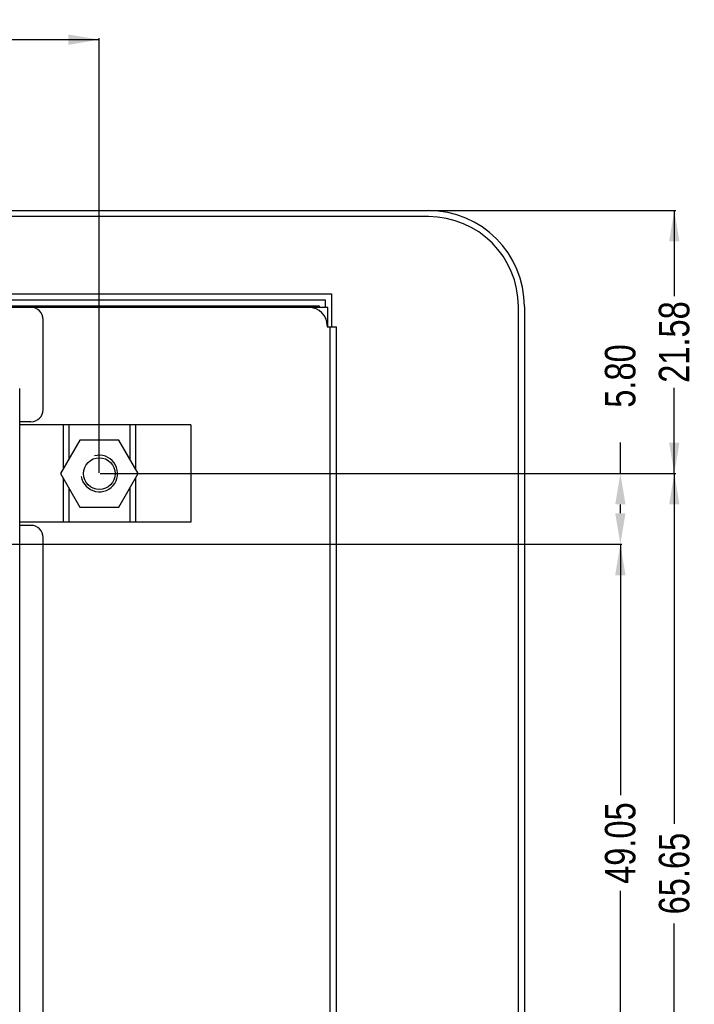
# Model space of a CAD drawing. Header units: millimetres. Extents: x -16 to 538, y -56 to 87.
# Tile 162 of 162: x 483 to 538, y -1 to 80. Entities that reach past the tile are written whole.
import ezdxf

# ---------------------------------------------------------------- set-up
doc = ezdxf.new("R2010")
doc.units = ezdxf.units.MM
doc.header["$LTSCALE"] = 1.21
doc.header["$MEASUREMENT"] = 0
doc.header["$PDMODE"] = 3
doc.header["$PDSIZE"] = 0.3125
doc.layers.get('0').update_dxf_attribs({"linetype": 'CONTINUOUS'})
doc.layers.get('DEFPOINTS').update_dxf_attribs({"linetype": 'CONTINUOUS'})
doc.layers.add('Dim', color=3, linetype='CONTINUOUS', lineweight=25)
doc.styles.get("Standard").update_dxf_attribs({"font": 'txt', "width": 0.8})
doc.dimstyles.get("Standard").update_dxf_attribs({"dimtxt": 0.15625, "dimasz": 0.1875, "dimexe": 0.125, "dimexo": 0.0625, "dimgap": 0.09, "dimtad": 0, "dimtih": 1, "dimtoh": 1, "dimzin": 4, "dimdsep": 46, "dimtxsty": 'STANDARD', "dimblk": '_FILLED', "dimblk1": '_FILLED', "dimblk2": '_FILLED', "dimcen": 0.09, "dimazin": 1, "dimtp": 0.01, "dimtm": 0.01, "dimtfac": 1, "dimtofl": 0, "dimtmove": 0, "dimatfit": 3, "dimldrblk": '_FILLED', "dimfxl": 1, "dimtolj": 1, "dimtzin": 4, "dimarcsym": 0})

# ---------------------------------------------------------------- blocks, each defined once
blk = doc.blocks.new('_FILLED')
at = {"color": 0, "linetype": 'ByBlock'}
blk.add_solid([(0, 0), (-1, 0.167), (-1, -0.167)], dxfattribs=at)
blk = doc.blocks.new('*D13')
at = {"color": 0, "linetype": 'ByBlock', "lineweight": -2}
for p, q in [((363.481, 42.948), (363.481, 78.547)), ((363.481, 78.422), (421.991, 78.422)), ((489.681, 78.422), (431.171, 78.422)), ((489.681, 42.885), (489.681, 78.547))]:
    blk.add_line(p, q, dxfattribs=at)
at = {"layer": 'DEFPOINTS', "color": 0, "linetype": 'ByBlock'}
for p in [(363.481, 42.885), (489.681, 42.823)]:
    blk.add_point(p, dxfattribs=at)
at = {"color": 0, "linetype": 'ByBlock', "lineweight": -2, "xscale": 2.54, "yscale": 2.54, "zscale": 2.54, "rotation": 180}
blk.add_blockref('_FILLED', (363.481, 78.422), dxfattribs=at)
at = {"color": 0, "linetype": 'ByBlock', "lineweight": -2, "xscale": 2.54, "yscale": 2.54, "zscale": 2.54}
blk.add_blockref('_FILLED', (489.681, 78.422), dxfattribs=at)
at = {"color": 0, "linetype": 'ByBlock', "lineweight": -2, "insert": (426.581, 78.422), "char_height": 2.5, "attachment_point": 5}
blk.add_mtext('\\A1;126.20', dxfattribs=at)
blk = doc.blocks.new('*D23')
at = {"color": 0, "linetype": 'ByBlock', "lineweight": -2}
for p, q in [((516.733, 64.403), (536.963, 64.403)), ((536.838, 64.403), (536.838, 57.369)), ((536.838, 42.823), (536.838, 49.856)), ((489.743, 42.823), (536.963, 42.823))]:
    blk.add_line(p, q, dxfattribs=at)
at = {"layer": 'DEFPOINTS', "color": 0, "linetype": 'ByBlock'}
for p in [(516.671, 64.403), (489.681, 42.823)]:
    blk.add_point(p, dxfattribs=at)
at = {"color": 0, "linetype": 'ByBlock', "lineweight": -2, "xscale": 2.54, "yscale": 2.54, "zscale": 2.54}
for p, rotation in [((536.838, 64.403), 90), ((536.838, 42.823), 270)]:
    blk.add_blockref('_FILLED', p, dxfattribs=dict(at, rotation=rotation))
at = {"color": 0, "linetype": 'ByBlock', "lineweight": -2, "insert": (536.838, 53.613), "char_height": 2.5, "attachment_point": 5, "rotation": 90}
blk.add_mtext('\\A1;21.58', dxfattribs=at)
blk = doc.blocks.new('*D22')
at = {"color": 0, "linetype": 'ByBlock', "lineweight": -2}
for p, q in [((489.806, 42.823), (536.963, 42.823)), ((536.838, 42.823), (536.838, 14.088)), ((536.838, -22.827), (536.838, 5.908)), ((489.743, -22.827), (536.963, -22.827))]:
    blk.add_line(p, q, dxfattribs=at)
at = {"layer": 'DEFPOINTS', "color": 0, "linetype": 'ByBlock'}
for p in [(489.743, 42.823), (489.681, -22.827)]:
    blk.add_point(p, dxfattribs=at)
at = {"color": 0, "linetype": 'ByBlock', "lineweight": -2, "xscale": 2.54, "yscale": 2.54, "zscale": 2.54}
for p, rotation in [((536.838, 42.823), 90), ((536.838, -22.827), 270)]:
    blk.add_blockref('_FILLED', p, dxfattribs=dict(at, rotation=rotation))
at = {"color": 0, "linetype": 'ByBlock', "lineweight": -2, "insert": (536.838, 9.998), "char_height": 2.5, "attachment_point": 5, "rotation": 90}
blk.add_mtext('\\A1;65.65', dxfattribs=at)
blk = doc.blocks.new('*D19')
at = {"color": 0, "linetype": 'ByBlock', "lineweight": -2}
for p, q in [((450.643, 37.023), (532.54, 37.023)), ((532.415, 37.023), (532.415, 16.421)), ((532.415, -12.027), (532.415, 8.574)), ((450.643, -12.027), (532.54, -12.027))]:
    blk.add_line(p, q, dxfattribs=at)
at = {"layer": 'DEFPOINTS', "color": 0, "linetype": 'ByBlock'}
for p in [(450.581, 37.023), (450.581, -12.027)]:
    blk.add_point(p, dxfattribs=at)
at = {"color": 0, "linetype": 'ByBlock', "lineweight": -2, "xscale": 2.54, "yscale": 2.54, "zscale": 2.54}
for p, rotation in [((532.415, 37.023), 90), ((532.415, -12.027), 270)]:
    blk.add_blockref('_FILLED', p, dxfattribs=dict(at, rotation=rotation))
at = {"color": 0, "linetype": 'ByBlock', "lineweight": -2, "insert": (532.415, 12.498), "char_height": 2.5, "attachment_point": 5, "rotation": 90}
blk.add_mtext('\\A1;49.05', dxfattribs=at)
blk = doc.blocks.new('*D24')
at = {"color": 0, "linetype": 'ByBlock', "lineweight": -2}
for p, q in [((532.415, 42.823), (532.415, 45.363)), ((524.613, 42.823), (532.54, 42.823)), ((532.415, 39.563), (532.415, 40.283)), ((524.613, 37.023), (532.54, 37.023))]:
    blk.add_line(p, q, dxfattribs=at)
at = {"layer": 'DEFPOINTS', "color": 0, "linetype": 'ByBlock'}
for p in [(524.551, 42.823), (524.551, 37.023)]:
    blk.add_point(p, dxfattribs=at)
at = {"color": 0, "linetype": 'ByBlock', "lineweight": -2, "xscale": 2.54, "yscale": 2.54, "zscale": 2.54}
for p, rotation in [((532.415, 42.823), 90), ((532.415, 37.023), 270)]:
    blk.add_blockref('_FILLED', p, dxfattribs=dict(at, rotation=rotation))
at = {"color": 0, "linetype": 'ByBlock', "lineweight": -2, "insert": (532.415, 50.826), "char_height": 2.5, "attachment_point": 5, "rotation": 90}
blk.add_mtext('\\A1;5.80', dxfattribs=at)

msp = doc.modelspace()

# ---------------------------------------------------------------- linework, layer by layer
at = {"color": 7, "linetype": 'Continuous'}
for p, q in [((339.471, 64.403), (516.671, 64.403)), ((516.671, 63.903), (339.471, 63.903)), ((343.831, 57.573), (508.711, 57.573)), ((508.711, 57.573), (508.711, 54.859)), ((344.331, 57.073), (508.211, 57.073)), ((436.504, 56.573), (507.711, 56.573)), ((507.711, 56.573), (507.711, 56.459)), ((508.211, 57.073), (508.211, 56.459)), ((508.421, 56.459), (436.508, 56.459)), ((508.421, 54.859), (508.421, 56.459)), ((524.051, -38.477), (524.051, 56.523)), ((524.551, 56.523), (524.551, -38.477)), ((485.071, 48.073), (485.071, 55.459)), ((508.371, 54.959), (508.371, 54.859)), ((508.371, 54.859), (509.121, 54.859)), ((508.621, -40.391), (508.621, 54.859)), ((509.121, -40.391), (509.121, 54.859)), ((483.159, -15.693), (483.151, 49.809)), ((484.071, 47.073), (483.151, 47.073)), ((497.181, 46.823), (483.151, 46.823)), ((486.715, 46.823), (486.715, 43.186)), ((487.181, 46.823), (487.181, 43.992)), ((492.181, 46.823), (492.181, 43.992)), ((492.646, 46.823), (492.646, 43.186)), ((497.181, 46.823), (497.181, 38.823)), ((488.093, 45.573), (486.505, 42.823)), ((491.268, 45.573), (488.093, 45.573)), ((492.856, 42.823), (491.268, 45.573)), ((486.505, 42.823), (488.093, 40.073)), ((491.268, 40.073), (492.856, 42.823)), ((486.715, 42.459), (486.715, 38.823)), ((492.646, 42.459), (492.646, 38.823)), ((487.181, 41.653), (487.181, 38.823)), ((492.181, 41.653), (492.181, 38.823)), ((488.093, 40.073), (491.268, 40.073)), ((497.181, 38.823), (483.152, 38.823)), ((484.071, 38.573), (483.152, 38.573)), ((485.071, -16.541), (485.071, 37.573))]:
    msp.add_line(p, q, dxfattribs=at)
msp.add_circle((489.681, 42.823), 1.3)
for centre, radius, start, end in [((516.671, 56.523), 7.88, 0, 90), ((516.671, 56.523), 7.38, 0, 90), ((484.071, 55.459), 1, 0, 90), ((506.871, 54.959), 1.5, 0, 90), ((484.071, 48.073), 1, 270, 360), ((484.071, 37.573), 1, 0, 90)]:
    msp.add_arc(centre, radius, start, end, dxfattribs=at)
msp.add_arc((489.681, 42.823), 1.5, 189.19963, 105.29881)

# ---------------------------------------------------------------- dimensions: what is measured, and where the dimension line sits
at = {"layer": 'Dim'}
dim = msp.add_linear_dim(base=(489.681, 78.422), p1=(363.481, 42.885), p2=(489.681, 42.823), dimstyle='STANDARD', override={"dimtxt": 2.5, "dimasz": 2.54, "dimtih": 0, "dimtoh": 0, "dimzin": 0, "dimcen": 0.198, "dimadec": 0, "dimazin": 0, "dimtp": 0, "dimtm": 0, "dimtdec": 4, "dimtzin": 0}, dxfattribs=at)
dim.commit()
dim.dimension.update_dxf_attribs({"geometry": '*D13', "text_midpoint": (426.581, 78.422)})
for base, p1, p2, picture, middle in [((536.838, 64.403), (489.681, 42.823), (516.671, 64.403), '*D23', (536.838, 53.613)), ((532.415, 42.823), (524.551, 37.023), (524.551, 42.823), '*D24', (532.415, 50.826)), ((536.838, -22.827), (489.743, 42.823), (489.681, -22.827), '*D22', (536.838, 9.998)), ((532.415, -12.027), (450.581, 37.023), (450.581, -12.027), '*D19', (532.415, 12.498))]:
    dim = msp.add_linear_dim(base=base, p1=p1, p2=p2, angle=90, dimstyle='STANDARD', override={"dimtxt": 2.5, "dimasz": 2.54, "dimtih": 0, "dimtoh": 0, "dimzin": 0, "dimcen": 0.198, "dimadec": 0, "dimazin": 0, "dimtp": 0, "dimtm": 0, "dimtdec": 4, "dimtzin": 0}, dxfattribs=at)
    dim.commit()
    dim.dimension.update_dxf_attribs({"geometry": picture, "text_midpoint": middle})

doc.saveas('drawing.dxf')
